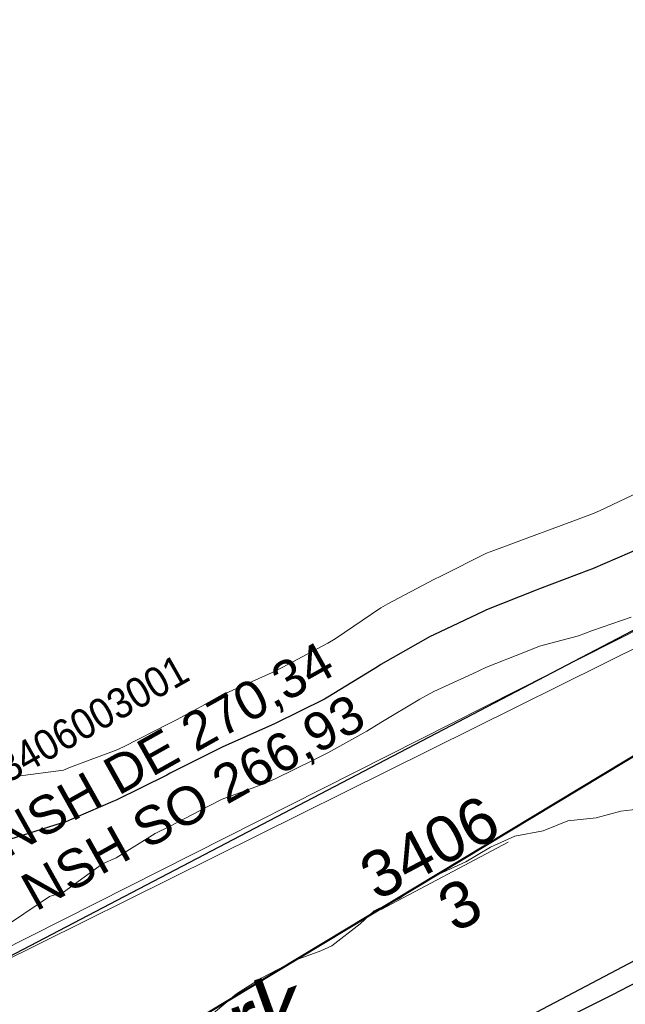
# Model space of a CAD drawing. Header units: millimetres. Extents: x 3402416 to 3403134, y 5267375 to 5268119.
# Tile 170 of 256: x 3402735 to 3402747, y 5267737 to 5267755. Entities that reach past the tile are written whole.
import ezdxf

# ---------------------------------------------------------------- set-up
doc = ezdxf.new("R2010")
doc.units = ezdxf.units.MM
doc.header["$MEASUREMENT"] = 0
for name, pattern in [('100.5', [5.5, 3.9, -1.6]), ('100.71', [0]), ('Zaun', [3, 1.5, 1.5])]:
    doc.linetypes.add(name, pattern=pattern)
for name, color, linetype, lineweight, true_color in [('ALKIS_Flurstuecksgrenze', 7, 'Continuous', 0, 0xffff80), ('ALKIS_Flurstuecksnummer', 7, 'Continuous', 0, 0xffff80), ('ALKIS_Wege_Fbr_Straßennamen', 7, 'Continuous', 0, 0xcccccc), ('BetaPlan_RW_KW_Schachtnummer', 7, 'Continuous', 0, 0x0072ff)]:
    doc.layers.add(name, color=color, linetype=linetype, lineweight=lineweight, true_color=true_color)
for name, color, linetype, lineweight in [('IVK_Fahrbahnrand', 7, 'Continuous', 0), ('IVK_Mauer', 7, 'Continuous', 0), ('IVK_NSH_Modell Umring Freiborderhoehung', 1, 'Continuous', 0), ('IVK_Rahmen Stempel', 7, 'Continuous', 0), ('IVK_RW Kanal', 90, 'Continuous', 0), ('IVK_RW Schachtanschrieb-Hoehen_NSH', 90, 'Continuous', 0), ('IVK_Zaun', 7, 'Continuous', 0), ('LGL_NSH_Haupthoehenlinie_2015', 7, 'Continuous', 0), ('LGL_NSH_Zwischenhoehenlinie_2015', 7, 'Continuous', 0)]:
    doc.layers.add(name, color=color, linetype=linetype, lineweight=lineweight)
doc.styles.add('Arial', font='arial.ttf')
doc.styles.add('Name-Bauwerken u. Einrichtungen-F10', font='arial.ttf')
doc.styles.get("Standard").update_dxf_attribs({"font": 'txt.shx'})
doc.styles.add('Style-@Arial Unicode MS', font='ARIALUNI.TTF')

msp = doc.modelspace()

# ---------------------------------------------------------------- linework, layer by layer
at = {"layer": 'ALKIS_Flurstuecksgrenze', "color": 7, "linetype": 'Continuous', "lineweight": 30, "flags": 128}
for points in [[(3402720.875, 5267773.114), (3402733.721, 5267736.959), (3402753.479, 5267747.284), (3402771.306, 5267759.64), (3402768.925, 5267761.701), (3402763.423, 5267766.673), (3402749.096, 5267779.328)], [(3402738.873000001, 5267733.358), (3402750.348000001, 5267710.968), (3402759.402, 5267717.111), (3402752.849, 5267728.566), (3402747.857, 5267738.09)]]:
    msp.add_lwpolyline(points, close=True, dxfattribs=at)
at = {"layer": 'IVK_Fahrbahnrand', "color": 7, "linetype": 'Continuous', "lineweight": 30}
msp.add_arc((3402679.740000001, 5267867.74), 146.84, 293.7351611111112, 301.4691416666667, dxfattribs=at)
at = {"layer": 'IVK_Mauer', "color": 7, "linetype": 'Continuous', "lineweight": 13}
for p, q in [((3402733.94, 5267737.27), (3402748.180000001, 5267744.46)), ((3402748.330000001, 5267744.2), (3402733.82, 5267737))]:
    msp.add_line(p, q, dxfattribs=at)
at = {"layer": 'IVK_NSH_Modell Umring Freiborderhoehung', "color": 6, "linetype": '100.5', "ltscale": 10, "true_color": 0xe202f2}
msp.add_open_spline([(3402973.402, 5267889.37, 266.63), (3402971.259000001, 5267898.655, 266.884), (3402973.221, 5267899.259, 266.92), (3402979.065, 5267899.964, 266.983), (3402987.632000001, 5267901.332, 266.645), (3402996.574, 5267901.247, 267.164), (3402999.854, 5267900.751, 267.116), (3403001.073, 5267899.555, 266.771), (3403007.491, 5267887.112, 261.1240000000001), (3403008.555000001, 5267857.094, 261.209), (3403007.359000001, 5267813.886, 261.074), (3403006.127, 5267770.161, 261.248), (3402999.63, 5267722.447, 261.063), (3402990.96, 5267699.646, 261.254), (3402984.157000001, 5267681.314, 261.31), (3402973.541000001, 5267656.946, 261.224), (3402953.577000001, 5267621.061, 261.098), (3402931.148000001, 5267593.163, 261.279), (3402926.345000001, 5267588.179, 261.563), (3402925.493, 5267583.399, 261.5110000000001), (3402911.549000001, 5267570.877, 261.576), (3402911.412, 5267570.875, 261.58), (3402911.339000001, 5267570.85, 262.251), (3402902.615000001, 5267562.888, 262.266), (3402892.302000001, 5267554.41, 262.276), (3402881.339000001, 5267546.676, 262.302), (3402874.151000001, 5267542.111, 262.268), (3402866.574, 5267537.704, 262.28), (3402866.402, 5267538.022, 262.27), (3402865.737000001, 5267539.264, 262.279), (3402868.892, 5267541.002, 262.274), (3402868.752, 5267541.251, 262.276), (3402868.744, 5267541.273, 262.225), (3402864.707, 5267548.554, 262.213), (3402862.826, 5267549.046, 262.204), (3402861.239000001, 5267548.161, 262.217), (3402861.219000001, 5267548.172, 262.174), (3402860.109000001, 5267550.144, 262.171), (3402860.127, 5267550.151, 262.401), (3402859.981000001, 5267550.413, 262.4), (3402859.545, 5267550.177, 262.402), (3402857.42, 5267547.064, 262.409), (3402861.361, 5267539.982, 262.423), (3402857.268000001, 5267537.712, 262.414), (3402857.595000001, 5267537.1, 262.401), (3402855.077000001, 5267535.648, 262.413), (3402855.391, 5267535.133, 262.415), (3402847.117000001, 5267530.472, 262.423), (3402844.698, 5267529.084, 262.42), (3402844.686000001, 5267529.154, 262.243), (3402841.189, 5267535.306, 262.197), (3402834.324, 5267531.517, 262.1960000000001), (3402825.188000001, 5267526.398, 262.199), (3402816.640000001, 5267521.633, 262.187), (3402807.825000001, 5267516.664, 262.189), (3402799.117000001, 5267511.766, 262.187), (3402790.161, 5267506.762, 262.187), (3402785.002, 5267503.849, 262.181), (3402780.631000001, 5267501.338, 262.252), (3402779.518000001, 5267503.255, 262.252), (3402779.51, 5267503.225, 261.302), (3402771.145, 5267498.561, 261.306), (3402762.032000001, 5267493.996, 261.293), (3402753.326, 5267489.085, 261.279), (3402744.624, 5267484.192, 261.304), (3402737.594000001, 5267477.268, 261.295), (3402739.756000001, 5267473.33, 261.2970000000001), (3402739.329, 5267473.086, 261.293), (3402740.745000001, 5267471.036, 261.302), (3402742.522, 5267468.178, 261.301), (3402737.854, 5267465.502, 261.276), (3402736.075000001, 5267464.499, 261.3090000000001), (3402734.307, 5267463.533, 261.292), (3402734.274000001, 5267463.516, 262.291), (3402732.350000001, 5267462.487, 262.274), (3402724.718, 5267458.614, 262.463), (3402722.217000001, 5267454.994, 262.478), (3402722.175, 5267455, 262.6070000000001), (3402720.67, 5267453.302, 262.568), (3402719.337, 5267455.763, 262.5710000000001), (3402719.314, 5267455.757, 262.497), (3402715.054, 5267453.445, 262.491), (3402712.311000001, 5267452.143, 258.2440000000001), (3402707.951, 5267450.18, 258.263), (3402703.588, 5267448.754, 258.252), (3402699.675, 5267457.066, 258.28), (3402695.118, 5267469.736, 258.679), (3402692.195, 5267479.923, 258.969), (3402702.031, 5267485.048, 259.195), (3402707.857, 5267488.496, 259.373), (3402715.117000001, 5267492.487, 259.098), (3402719.239000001, 5267494.954, 259.258), (3402721.036, 5267494.67, 259.279), (3402723.049000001, 5267491.187, 262.242), (3402725.561000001, 5267486.822, 262.264), (3402729.362000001, 5267488.733, 262.271), (3402737.009000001, 5267493.102, 262.276), (3402745.765000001, 5267498.005, 262.28), (3402754.496, 5267502.989, 262.292), (3402763.191000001, 5267507.689, 262.2730000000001), (3402771.922, 5267512.655, 262.276), (3402774.429, 5267514.204, 262.227), (3402783.438000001, 5267519.244, 262.226), (3402792.034, 5267524.084, 262.23), (3402800.847000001, 5267529.005, 262.2200000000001), (3402809.211000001, 5267533.706, 262.217), (3402818.25, 5267538.767, 262.216), (3402826.523000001, 5267543.492, 262.222), (3402838.805000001, 5267550.458, 262.215), (3402835.571, 5267556.173, 262.289), (3402836.864000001, 5267556.946, 262.342), (3402832.914, 5267564.026, 262.3330000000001), (3402828.391, 5267572.116, 262.301), (3402828.714000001, 5267572.295, 262.2970000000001), (3402828.751000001, 5267572.324, 262.218), (3402831.204, 5267573.654, 262.187), (3402830.856000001, 5267577.123, 262.171), (3402838.132000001, 5267575.061, 262.179), (3402857.727, 5267580.016, 262.296), (3402858.743, 5267586.148, 262.343), (3402856.571, 5267590.239, 262.325), (3402872.490000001, 5267592.439, 262.352), (3402877.389, 5267594.62, 262.202), (3402881.373000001, 5267600.75, 262.129), (3402885.875, 5267603.453, 262.135), (3402897.38, 5267602.371, 262.069), (3402906.697000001, 5267606.506, 262.0950000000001), (3402914.635, 5267612.832, 262.118), (3402919.801, 5267617.02, 262.213), (3402922.673, 5267622.771, 262.143), (3402927.52, 5267629.693, 262.2080000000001), (3402932.198, 5267635.327, 262.186), (3402941.376000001, 5267637.011, 262.09), (3402947.200000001, 5267645.566, 262.07), (3402949.802000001, 5267656.334, 262.328), (3402957.649000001, 5267672.321, 262.37), (3402963.36, 5267678.252, 262.337), (3402968.961000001, 5267685.849, 262.32), (3402968.435000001, 5267695.836, 262.336), (3402971.662, 5267699.315, 262.308), (3402983.328000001, 5267726.695, 262.51), (3402987.168000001, 5267750.814, 262.971), (3402988.274000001, 5267771.277, 263.412), (3402989.890000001, 5267792.909, 264.016), (3402990.532000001, 5267812.395, 264.397), (3402986.982, 5267832.181, 264.939), (3402981.541000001, 5267853.095, 265.631), (3402977.157000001, 5267872.138, 266.165), (3402973.402, 5267889.37, 266.63)], degree=1, dxfattribs=at)
at = {"layer": 'IVK_Rahmen Stempel', "color": 7, "linetype": 'Continuous', "lineweight": 30}
msp.add_3dface([(3402461.796628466, 5267374.849302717), (3403134.296628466, 5267374.849302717), (3403134.296628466, 5268117.349302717), (3402461.796628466, 5268117.349302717)], dxfattribs=at)
msp.add_3dface([(3402461.796628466, 5267374.849302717), (3403134.296628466, 5267374.849302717), (3403134.296628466, 5268117.349302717), (3402461.796628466, 5268117.349302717)], dxfattribs=at)
at = {"layer": 'IVK_RW Kanal', "linetype": 'Continuous', "lineweight": 40}
msp.add_line((3402754.884000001, 5267746.287), (3402736.654000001, 5267735.297), dxfattribs=at)
at = {"layer": 'IVK_Zaun', "color": 7, "linetype": 'Zaun', "lineweight": 13}
msp.add_line((3402748.330000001, 5267744.2), (3402733.82, 5267737), dxfattribs=at)
at = {"layer": 'LGL_NSH_Haupthoehenlinie_2015', "color": 220, "linetype": '100.71', "lineweight": 30, "ltscale": 10, "true_color": 0xf202aa, "elevation": 270, "flags": 128}
msp.add_lwpolyline([(3402580, 5267964.863), (3402580.349, 5267963.934), (3402580.620000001, 5267962.998), (3402580.639, 5267962.936), (3402580.878, 5267962), (3402580.897, 5267961.936), (3402581.215, 5267961), (3402581.232, 5267960.936), (3402581.541000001, 5267960), (3402581.563000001, 5267959.936), (3402581.868, 5267959), (3402581.894, 5267958.936), (3402582.292, 5267958), (3402582.318, 5267957.936), (3402582.681, 5267957), (3402582.708000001, 5267956.936), (3402583.037, 5267956), (3402583.059, 5267955.936), (3402583.396000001, 5267955), (3402583.416000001, 5267954.936), (3402583.692, 5267954), (3402583.71, 5267953.936), (3402583.948, 5267953), (3402583.964000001, 5267952.936), (3402584.251000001, 5267952), (3402584.267, 5267951.936), (3402584.523000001, 5267951), (3402584.540000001, 5267950.936), (3402584.773000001, 5267950), (3402584.792, 5267949.936), (3402585.053, 5267949), (3402585.072000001, 5267948.936), (3402585.375, 5267948), (3402585.397, 5267947.936), (3402585.693, 5267947), (3402585.718, 5267946.936), (3402586.037, 5267946), (3402586.059, 5267945.936), (3402586.411, 5267945), (3402586.433000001, 5267944.936), (3402586.736, 5267944), (3402586.758, 5267943.936), (3402587.081, 5267943), (3402587.103000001, 5267942.936), (3402587.466, 5267942), (3402587.490000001, 5267941.936), (3402587.846, 5267941), (3402587.871, 5267940.936), (3402588.279000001, 5267940), (3402588.304, 5267939.936), (3402588.672, 5267939), (3402588.698, 5267938.936), (3402589.084, 5267938), (3402589.109000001, 5267937.936), (3402589.523000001, 5267937), (3402589.549000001, 5267936.936), (3402589.932, 5267936), (3402589.96, 5267935.936), (3402590.431, 5267935), (3402590.459, 5267934.936), (3402590.856000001, 5267934), (3402590.882000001, 5267933.936), (3402591.284, 5267933), (3402591.306, 5267932.936), (3402591.629000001, 5267932), (3402591.648000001, 5267931.936), (3402591.902, 5267931), (3402591.916000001, 5267930.936), (3402592.144, 5267930), (3402592.156, 5267929.936), (3402592.345000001, 5267929), (3402592.358, 5267928.936), (3402592.561000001, 5267928), (3402592.580000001, 5267927.936), (3402592.814, 5267927), (3402592.836000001, 5267926.936), (3402593.183000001, 5267926), (3402593.208000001, 5267925.936), (3402593.596, 5267925), (3402593.624, 5267924.936), (3402594.043000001, 5267924), (3402594.07, 5267923.936), (3402594.534, 5267923), (3402594.560000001, 5267922.938), (3402594.936000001, 5267922.057), (3402594.96, 5267921.99), (3402595.353000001, 5267921), (3402595.373000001, 5267920.936), (3402595.625, 5267920), (3402595.642, 5267919.936), (3402595.867000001, 5267919), (3402595.885, 5267918.936), (3402596.138, 5267918), (3402596.156, 5267917.936), (3402596.419000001, 5267917), (3402596.44, 5267916.936), (3402596.747, 5267916), (3402596.772, 5267915.936), (3402597.162, 5267915), (3402597.189, 5267914.936), (3402597.619, 5267914), (3402597.649000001, 5267913.936), (3402598.107, 5267913), (3402598.135, 5267912.936), (3402598.583000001, 5267912), (3402598.609000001, 5267911.941), (3402599.006000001, 5267911.005), (3402599.032000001, 5267910.936), (3402599.378, 5267910), (3402599.401000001, 5267909.936), (3402599.678, 5267909), (3402599.700000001, 5267908.936), (3402599.966, 5267908), (3402599.983, 5267907.936), (3402600.279000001, 5267907), (3402600.297, 5267906.936), (3402600.585, 5267906), (3402600.604, 5267905.936), (3402600.911, 5267905), (3402600.932, 5267904.936), (3402601.370000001, 5267904), (3402601.397, 5267903.936), (3402601.799000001, 5267903), (3402601.830000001, 5267902.936), (3402602.178, 5267902), (3402602.204, 5267901.936), (3402602.51, 5267901), (3402602.53, 5267900.936), (3402602.772, 5267900), (3402602.790000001, 5267899.936), (3402603.078000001, 5267899), (3402603.097000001, 5267898.936), (3402603.433000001, 5267898), (3402603.453000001, 5267897.936), (3402603.798, 5267897), (3402603.819000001, 5267896.936), (3402604.175, 5267896), (3402604.191000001, 5267895.936), (3402604.438000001, 5267895), (3402604.454, 5267894.936), (3402604.686000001, 5267894), (3402604.707, 5267893.936), (3402605.059, 5267893), (3402605.084, 5267892.936), (3402605.579, 5267892), (3402605.598000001, 5267891.936), (3402606.069000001, 5267891), (3402606.083000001, 5267890.936), (3402606.478000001, 5267890), (3402606.499, 5267889.936), (3402606.875, 5267889), (3402606.893000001, 5267888.966), (3402606.917, 5267888.936), (3402607.382000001, 5267888), (3402607.426, 5267887.936), (3402607.823, 5267887), (3402607.84, 5267886.969), (3402607.850000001, 5267886.936), (3402608.166000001, 5267886), (3402608.172, 5267885.936), (3402608.293000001, 5267885), (3402608.341, 5267884.064), (3402608.337, 5267884), (3402608.338, 5267883.936), (3402608.5, 5267883), (3402608.517, 5267882.936), (3402608.881000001, 5267882), (3402608.915000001, 5267881.936), (3402609.467000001, 5267881), (3402609.501000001, 5267880.936), (3402609.884000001, 5267880), (3402609.913000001, 5267879.936), (3402610.338, 5267879), (3402610.366, 5267878.936), (3402610.716, 5267878), (3402610.735, 5267877.936), (3402611.067, 5267877), (3402611.086000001, 5267876.936), (3402611.447000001, 5267876), (3402611.470000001, 5267875.936), (3402611.798, 5267875), (3402611.822000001, 5267874.936), (3402612.251000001, 5267874), (3402612.279000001, 5267873.936), (3402612.620000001, 5267873), (3402612.641, 5267872.936), (3402612.956, 5267872), (3402612.974, 5267871.936), (3402613.345000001, 5267871), (3402613.367000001, 5267870.936), (3402613.682, 5267870), (3402613.705000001, 5267869.936), (3402614.026000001, 5267869), (3402614.05, 5267868.936), (3402614.450000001, 5267868), (3402614.477, 5267867.936), (3402614.952000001, 5267867), (3402614.978000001, 5267866.936), (3402615.563000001, 5267866), (3402615.587, 5267865.936), (3402616.042, 5267865), (3402616.059, 5267864.936), (3402616.42, 5267864), (3402616.436000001, 5267863.936), (3402616.819000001, 5267863), (3402616.844000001, 5267862.936), (3402617.139, 5267862.464), (3402617.168000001, 5267862.4), (3402617.486, 5267861.936), (3402617.808000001, 5267861), (3402617.833000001, 5267860.936), (3402617.959, 5267860), (3402617.974, 5267859.936), (3402617.993, 5267859), (3402618.005, 5267858.936), (3402618.302000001, 5267858), (3402618.318, 5267857.936), (3402618.805000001, 5267857), (3402618.830000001, 5267856.936), (3402618.864000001, 5267856.872), (3402619.298, 5267856.424), (3402619.333000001, 5267856.36), (3402619.855, 5267855.977), (3402620.569000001, 5267854.936), (3402620.604, 5267854.872), (3402620.983, 5267853.936), (3402621.014, 5267853.872), (3402621.371, 5267852.936), (3402621.396000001, 5267852.872), (3402621.726, 5267851.936), (3402622.082, 5267851), (3402622.100000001, 5267850.936), (3402622.372, 5267850), (3402622.382000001, 5267849.936), (3402622.521000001, 5267849), (3402622.533, 5267848.936), (3402622.662, 5267848), (3402622.680000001, 5267847.936), (3402622.889, 5267847), (3402622.913000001, 5267846.936), (3402622.941000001, 5267846.872), (3402623.586000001, 5267845.936), (3402623.620000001, 5267845.872), (3402624.604, 5267844.936), (3402625.147, 5267844.482), (3402625.663000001, 5267844), (3402626.310000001, 5267843.064), (3402626.589000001, 5267842.128), (3402626.719000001, 5267841.849), (3402627.099, 5267840.881), (3402627.13, 5267840.84), (3402627.434, 5267840.414), (3402628.501000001, 5267837.936), (3402628.501000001, 5267836.968), (3402628.507000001, 5267836.952), (3402628.553, 5267836.457), (3402628.557, 5267836.44), (3402628.580000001, 5267836.383), (3402628.748000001, 5267835.911), (3402628.772, 5267835.68), (3402629.473000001, 5267834.744), (3402630.216, 5267833.808), (3402630.647, 5267832.872), (3402630.972000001, 5267831.936), (3402630.988, 5267831.872), (3402631.022, 5267831.808), (3402631.078000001, 5267831.744), (3402631.669000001, 5267830.808), (3402631.712, 5267830.744), (3402632.162, 5267830.358), (3402633.254000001, 5267827.463), (3402633.275, 5267827.399), (3402633.267, 5267826.936), (3402633.278, 5267826.872), (3402633.449, 5267826.584), (3402633.466, 5267826.52), (3402633.678, 5267826.246), (3402633.712, 5267826.182), (3402634.609000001, 5267824.872), (3402634.641, 5267824.809), (3402635.148000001, 5267823.873), (3402635.241, 5267823.406), (3402635.233, 5267822.937), (3402635.082, 5267822.001), (3402635.103000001, 5267821.936), (3402635.098000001, 5267821.467), (3402635.113, 5267821.403), (3402635.145, 5267821.339), (3402635.283, 5267820.872), (3402635.304, 5267820.841), (3402635.318, 5267820.808), (3402635.764, 5267820.288), (3402636.273000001, 5267819.872), (3402636.28, 5267819.808), (3402636.694000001, 5267819.482), (3402636.698, 5267819.418), (3402636.712, 5267819.354), (3402636.743, 5267819.29), (3402637.219000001, 5267819.068), (3402637.25, 5267819.005), (3402637.292, 5267818.94), (3402637.722000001, 5267819.02), (3402637.744, 5267818.959), (3402637.777, 5267818.892), (3402637.865000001, 5267818.764), (3402638.718, 5267819.34), (3402638.686000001, 5267819.404), (3402639.167, 5267820.045), (3402639.154000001, 5267820.109), (3402639.147, 5267820.173), (3402639.128, 5267820.237), (3402639.095000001, 5267820.301), (3402639.238, 5267821.064), (3402639.206, 5267821.128), (3402639.176, 5267821.192), (3402639.145, 5267821.256), (3402638.855, 5267822.192), (3402638.819000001, 5267822.256), (3402638.53, 5267826), (3402639.002, 5267826.936), (3402638.971, 5267827), (3402638.950000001, 5267827.064), (3402639.033, 5267828), (3402639.015000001, 5267828.064), (3402638.994, 5267828.128), (3402638.965, 5267828.192), (3402638.588, 5267829.128), (3402638.562, 5267829.192), (3402637.965, 5267830.128), (3402637.785000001, 5267831.545), (3402637.767, 5267831.609), (3402637.719000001, 5267832.064), (3402637.698, 5267832.128), (3402637.673, 5267832.192), (3402636.965, 5267833.128), (3402636.937, 5267833.192), (3402636.911, 5267833.256), (3402636.037, 5267837), (3402636.279000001, 5267837.471), (3402636.243, 5267837.599), (3402636.178, 5267838.064), (3402636.160000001, 5267838.128), (3402636.138, 5267838.192), (3402636.108, 5267838.256), (3402634.82, 5267842), (3402635.007000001, 5267842.472), (3402634.978000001, 5267842.536), (3402634.951, 5267842.6), (3402634.914, 5267843.064), (3402634.885, 5267843.128), (3402634.341, 5267844.064), (3402634.32, 5267844.128), (3402633.863, 5267845.064), (3402633.836000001, 5267845.128), (3402634.132000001, 5267847), (3402634.392, 5267847.456), (3402634.366, 5267847.52), (3402634.548, 5267848), (3402634.522, 5267848.064), (3402634.52, 5267848.53), (3402634.419000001, 5267849), (3402634.394, 5267849.064), (3402634.025, 5267850), (3402634.002, 5267850.064), (3402633.98, 5267850.128), (3402633.611, 5267850.574), (3402633.402, 5267851.064), (3402633.563000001, 5267852), (3402633.542, 5267852.064), (3402633.673, 5267853), (3402633.654000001, 5267853.064), (3402633.602, 5267854), (3402633.580000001, 5267854.064), (3402633.381000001, 5267855), (3402633.363, 5267855.064), (3402633.133, 5267856), (3402633.117000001, 5267856.064), (3402632.712, 5267857), (3402632.696, 5267857.064), (3402632.342000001, 5267858), (3402632.319000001, 5267858.064), (3402632.204, 5267858.538), (3402632.061000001, 5267859), (3402632.038000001, 5267859.064), (3402631.619, 5267860), (3402631.604, 5267860.064), (3402631.478000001, 5267861), (3402631.463, 5267861.064), (3402631.27, 5267862), (3402631.252, 5267862.064), (3402630.819000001, 5267863), (3402630.799000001, 5267863.064), (3402630.379000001, 5267864), (3402630.358, 5267864.064), (3402630.208000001, 5267865), (3402630.185000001, 5267865.064), (3402630.073, 5267866), (3402630.055000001, 5267866.064), (3402629.830000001, 5267867), (3402629.813000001, 5267867.064), (3402629.551, 5267868), (3402629.533, 5267868.064), (3402629.281, 5267869), (3402629.257000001, 5267869.064), (3402628.878, 5267870), (3402628.847000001, 5267870.064), (3402628.429, 5267871), (3402628.399000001, 5267871.064), (3402628.092000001, 5267871.956), (3402628.071, 5267872.02), (3402627.647, 5267873), (3402627.631000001, 5267873.064), (3402627.398000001, 5267874), (3402627.388, 5267874.064), (3402627.195, 5267875), (3402627.184, 5267875.064), (3402626.896000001, 5267876), (3402626.885, 5267876.064), (3402626.634000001, 5267877), (3402626.625, 5267877.064), (3402626.478000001, 5267878), (3402626.471, 5267878.064), (3402626.324, 5267879), (3402626.315, 5267879.064), (3402626.051, 5267880), (3402626.037, 5267880.064), (3402625.737000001, 5267880.529), (3402625.452000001, 5267881), (3402625.452000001, 5267881.064), (3402625.15, 5267882), (3402625.154000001, 5267882.019), (3402625.004000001, 5267882.955), (3402625.016, 5267882.972), (3402624.917, 5267883.908), (3402624.809, 5267884.844), (3402624.841, 5267884.858), (3402630.492000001, 5267886.73), (3402630.734000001, 5267886.172), (3402630.766, 5267886.169), (3402631.246, 5267885.791), (3402631.310000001, 5267885.767), (3402632.051, 5267885.581), (3402632.115000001, 5267885.545), (3402632.872, 5267885.507), (3402632.936000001, 5267885.46), (3402633.872, 5267885.505), (3402633.936000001, 5267885.469), (3402634, 5267885.45), (3402634.936000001, 5267885.414), (3402636.379000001, 5267884.441), (3402636.778, 5267883.758), (3402636.842000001, 5267883.751), (3402637.545, 5267882.815), (3402637.609000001, 5267882.788), (3402638.158, 5267882.466), (3402638.222000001, 5267882.399), (3402638.872, 5267882.224), (3402639.334, 5267882.049), (3402639.389, 5267882.008), (3402639.425, 5267881.997), (3402639.462, 5267881.992), (3402639.936000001, 5267881.897), (3402640, 5267881.888), (3402640.936000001, 5267881.92), (3402641, 5267881.896), (3402641.936000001, 5267881.936), (3402642.872, 5267881.852), (3402643.808000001, 5267881.433), (3402643.872, 5267881.409), (3402643.936000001, 5267881.391), (3402644.872, 5267880.943), (3402644.904000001, 5267880.94), (3402645.38, 5267880.585), (3402645.411, 5267880.579), (3402645.872, 5267880.193), (3402646.741, 5267879.774), (3402646.805000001, 5267879.739), (3402647.302000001, 5267879.709), (3402647.808000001, 5267879.829), (3402651.552000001, 5267879.352), (3402652.02, 5267879.228), (3402652.356000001, 5267879.063), (3402652.772, 5267878.754), (3402653.240000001, 5267878.768), (3402658.579, 5267875.521), (3402658.996, 5267874.974), (3402659.604, 5267874.585), (3402659.621, 5267874.577), (3402659.685000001, 5267874.557), (3402660.808000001, 5267874.056), (3402660.872, 5267874.036), (3402661.808000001, 5267873.434), (3402662.744, 5267872.732), (3402662.777, 5267872.712), (3402663.713, 5267871.885), (3402664.115000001, 5267871.354), (3402664.453000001, 5267870.773), (3402664.479, 5267870.744), (3402665.102, 5267869.808), (3402665.144, 5267869.744), (3402665.186000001, 5267869.708), (3402665.236, 5267869.681), (3402666.124, 5267868.745), (3402666.188000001, 5267868.7), (3402667.056, 5267867.764), (3402667.546000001, 5267866.828), (3402667.936000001, 5267865.892), (3402667.991, 5267865.808), (3402668.282000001, 5267865.354), (3402668.307, 5267865.29), (3402668.355, 5267865.233), (3402668.744, 5267864.856), (3402668.808000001, 5267864.815), (3402668.872, 5267864.79), (3402669.330000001, 5267864.628), (3402669.394, 5267864.588), (3402669.872, 5267864.5), (3402670.808000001, 5267864.138), (3402671.744, 5267863.576), (3402671.808000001, 5267863.509), (3402672.744, 5267862.863), (3402672.808000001, 5267862.805), (3402673.744, 5267862.141), (3402674.680000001, 5267861.526), (3402674.744, 5267861.443), (3402675.680000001, 5267860.919), (3402676.142, 5267860.742), (3402676.162, 5267860.664), (3402676.635, 5267860.589), (3402676.744, 5267860.409), (3402676.808000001, 5267860.369), (3402677.744, 5267860.45), (3402682.385, 5267857.588), (3402682.42, 5267857.549), (3402682.63, 5267857.305), (3402682.787, 5267857.167), (3402682.851, 5267857.138), (3402682.887000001, 5267857.112), (3402683.268000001, 5267857.019), (3402683.296000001, 5267856.983), (3402683.680000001, 5267856.985), (3402689.201, 5267854.511), (3402689.367000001, 5267854.307), (3402689.495000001, 5267854.115), (3402689.559, 5267854.061), (3402690.053, 5267853.983), (3402690.071, 5267853.989), (3402690.502, 5267853.96), (3402695.704, 5267846.706), (3402695.722000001, 5267846.694), (3402695.941000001, 5267845.758), (3402695.96, 5267845.744), (3402695.989000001, 5267845.715), (3402696.232, 5267845.207), (3402696.259000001, 5267845.173), (3402696.314, 5267845.109), (3402696.700000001, 5267844.8), (3402696.744, 5267844.738), (3402697.680000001, 5267844.601), (3402701.043000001, 5267841.322), (3402701.046000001, 5267841.289), (3402701.333000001, 5267840.842), (3402701.291000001, 5267840.552), (3402701.309, 5267840.488), (3402701.457, 5267840.299), (3402704.724, 5267836.083), (3402704.753, 5267836.052), (3402704.991, 5267835.588), (3402705.638, 5267831.844), (3402705.563000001, 5267831.378), (3402705.584, 5267831.342), (3402705.607, 5267831.278), (3402705.744, 5267830.808), (3402705.767, 5267830.744), (3402705.806, 5267830.68), (3402705.834, 5267830.616), (3402705.873000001, 5267830.552), (3402705.910000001, 5267830.488), (3402706.568, 5267829.993), (3402708.681, 5267825.808), (3402708.761, 5267825.698), (3402708.825000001, 5267825.634), (3402709.385, 5267824.698), (3402709.402, 5267824.66), (3402709.577000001, 5267824.429), (3402710.552000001, 5267823.873), (3402710.586000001, 5267823.842), (3402710.616, 5267823.806), (3402714.152, 5267820.163), (3402714.305000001, 5267819.682), (3402714.322000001, 5267819.651), (3402716.308000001, 5267815.907), (3402716.312, 5267815.872), (3402716.456, 5267815.344), (3402716.588, 5267815.024), (3402716.604, 5267814.995), (3402716.954, 5267814.586), (3402718.013, 5267808.97), (3402718.017, 5267808.936), (3402718.193, 5267808.639), (3402718.275, 5267808.425), (3402718.298, 5267808.402), (3402718.095000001, 5267803.668), (3402717.92, 5267803), (3402717.948, 5267802.936), (3402717.959, 5267802.872), (3402718.060000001, 5267802.746), (3402718.152, 5267802.272), (3402718.216, 5267802.242), (3402718.512000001, 5267801.78), (3402718.576, 5267801.718), (3402719.102, 5267801.438), (3402720.859000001, 5267798.91), (3402720.756000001, 5267797.974), (3402720.78, 5267797.925), (3402720.788000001, 5267796.989), (3402720.801, 5267796.936), (3402720.811000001, 5267796.872), (3402721.02, 5267795.936), (3402721.043000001, 5267795.872), (3402721.09, 5267795.808), (3402721.151000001, 5267795.744), (3402721.73, 5267794.984), (3402721.799000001, 5267794.92), (3402722.735, 5267794.236), (3402723.282000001, 5267793.67), (3402723.671000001, 5267792.977), (3402723.708000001, 5267792.913), (3402723.991, 5267791.872), (3402724.147, 5267790.936), (3402724.177000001, 5267790.872), (3402724.430000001, 5267789.936), (3402724.449, 5267789.872), (3402724.475000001, 5267789.808), (3402725.099, 5267788.872), (3402725.149000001, 5267788.808), (3402725.213, 5267788.744), (3402725.985, 5267787.808), (3402726.014, 5267787.778), (3402726.640000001, 5267786.842), (3402726.662, 5267786.808), (3402727.13, 5267785.872), (3402727.159, 5267785.808), (3402727.698, 5267784.872), (3402727.727, 5267784.808), (3402728.334, 5267783.872), (3402728.367000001, 5267783.808), (3402729.098000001, 5267782.872), (3402729.142, 5267782.808), (3402729.188000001, 5267782.758), (3402730.044000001, 5267781.822), (3402730.094000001, 5267781.744), (3402731.328000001, 5267780.808), (3402732.338, 5267779.872), (3402732.349, 5267779.808), (3402733.047, 5267778.872), (3402733.307, 5267778.62), (3402734.091, 5267777.684), (3402734.155, 5267777.681), (3402734.187, 5267777.678), (3402735.361, 5267776.742), (3402735.392, 5267776.733), (3402735.456, 5267776.689), (3402736.808000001, 5267776.028), (3402736.842000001, 5267775.996), (3402737.778, 5267775.706), (3402737.8, 5267775.665), (3402738.736, 5267775.383), (3402741.807, 5267772.872), (3402741.972000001, 5267771.936), (3402741.990000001, 5267771.872), (3402742.172, 5267771.69), (3402742.236, 5267771.671), (3402742.61, 5267770.735), (3402742.674000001, 5267770.7), (3402743.149000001, 5267770.237), (3402743.744, 5267769.921), (3402743.808000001, 5267769.857), (3402744.744, 5267769.521), (3402744.808000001, 5267769.457), (3402745.744, 5267769.412), (3402745.808000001, 5267769.33), (3402746.744, 5267769.191), (3402749.450000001, 5267766.746), (3402749.817, 5267765.81), (3402749.847000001, 5267765.744), (3402750.193, 5267764.808), (3402750.222000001, 5267764.744), (3402750.267, 5267764.68), (3402750.607, 5267764.173), (3402750.682, 5267764.109), (3402750.758, 5267764.059), (3402751.212, 5267763.63), (3402751.276000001, 5267763.59), (3402751.34, 5267763.555), (3402752.744, 5267762.668), (3402752.808000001, 5267762.624), (3402753.744, 5267762.152), (3402754.680000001, 5267761.519), (3402755.372, 5267760.703), (3402755.405, 5267760.67), (3402756.21, 5267758.327), (3402756.235, 5267757.862), (3402756.265000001, 5267757.826), (3402756.329, 5267757.777), (3402756.386, 5267757.744), (3402756.805000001, 5267756.808), (3402756.875, 5267756.775), (3402756.904000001, 5267756.75), (3402757.317, 5267756.382), (3402757.936000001, 5267753.006), (3402757.954, 5267752.971), (3402757.120000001, 5267752.035), (3402756.153, 5267751.099), (3402756.151000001, 5267751.064), (3402756.107, 5267751), (3402754.953000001, 5267750.064), (3402754.001000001, 5267749.428), (3402753.936000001, 5267749.375), (3402753, 5267748.791), (3402752.936000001, 5267748.751), (3402752, 5267748.209), (3402751.936000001, 5267748.168), (3402751, 5267747.604), (3402750.936000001, 5267747.57), (3402750.11, 5267747.087), (3402750.046000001, 5267747.048), (3402749, 5267746.425), (3402748.936000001, 5267746.388), (3402748, 5267745.863), (3402747.936000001, 5267745.829), (3402747, 5267745.377), (3402746.936000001, 5267745.347), (3402746, 5267744.942), (3402745.936000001, 5267744.918), (3402745, 5267744.563), (3402744.936000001, 5267744.54), (3402744, 5267744.166), (3402743.936000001, 5267744.134), (3402743, 5267743.696), (3402742.936000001, 5267743.661), (3402742, 5267743.131), (3402741.936000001, 5267743.087), (3402741, 5267742.513), (3402740.936000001, 5267742.479), (3402740, 5267742.017), (3402739.936000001, 5267741.988), (3402739, 5267741.57), (3402738.936000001, 5267741.535), (3402738.017, 5267741.075), (3402737.953000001, 5267741.043), (3402737, 5267740.566), (3402736.936000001, 5267740.543), (3402736, 5267740.138), (3402735.936000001, 5267740.129), (3402735, 5267739.829), (3402734.523000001, 5267739.765), (3402734.064, 5267739.877), (3402734, 5267739.896), (3402733.064, 5267740.415), (3402732.725000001, 5267740.703), (3402732.661, 5267740.75), (3402732.350000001, 5267741.077), (3402731.775, 5267741.559), (3402731.713, 5267741.61), (3402731.066000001, 5267741.983), (3402731, 5267742.02), (3402730.064, 5267742.279), (3402730, 5267742.289), (3402729.936000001, 5267742.286), (3402729, 5267742.247), (3402728.936000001, 5267742.238), (3402728, 5267742.046), (3402727.936000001, 5267742.038), (3402727, 5267741.794), (3402726.936000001, 5267741.794), (3402726, 5267741.609), (3402725.064, 5267741.527), (3402725, 5267741.537), (3402724.064, 5267741.536), (3402724, 5267741.555), (3402723.064, 5267741.558), (3402723, 5267741.575), (3402722.064, 5267741.573), (3402722, 5267741.594), (3402721.064, 5267741.502), (3402721, 5267741.509), (3402720.064, 5267741.39), (3402720, 5267741.404), (3402719.064, 5267741.298), (3402718.128, 5267741.256), (3402718.09, 5267741.286), (3402717.154000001, 5267741.249), (3402716.218, 5267741.194), (3402716.199, 5267741.24), (3402715.263, 5267741.193), (3402714.327000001, 5267741.172), (3402714.322000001, 5267741.204), (3402714.318, 5267741.236), (3402713.382000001, 5267741.275), (3402712.446, 5267741.414), (3402711.51, 5267741.786), (3402709.638, 5267743.181), (3402709.63, 5267743.245), (3402709.612000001, 5267743.309), (3402708.721, 5267744.32), (3402708.708000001, 5267744.384), (3402707.772, 5267745.32), (3402705.48, 5267750.936), (3402705.202000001, 5267751.344), (3402705.169000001, 5267751.359), (3402705.094000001, 5267751.835), (3402705.069000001, 5267751.859), (3402705.052000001, 5267751.891), (3402704.699, 5267752.352), (3402704.565, 5267757.707), (3402704.88, 5267758.284), (3402704.872, 5267758.316), (3402705.11, 5267758.936), (3402705.445, 5267759.872), (3402705.335, 5267760.161), (3402705.312, 5267760.174), (3402705.357, 5267760.642), (3402705.337, 5267760.66), (3402705.147, 5267761.128), (3402705.135, 5267761.157), (3402705.126000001, 5267761.188), (3402704.789, 5267761.499), (3402704.565, 5267761.74), (3402704.160000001, 5267761.897), (3402704.128, 5267761.907), (3402703.936000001, 5267761.938), (3402703.872, 5267761.904), (3402702.936000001, 5267761.987), (3402702.872, 5267761.961), (3402701.936000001, 5267761.822), (3402701.872, 5267761.808), (3402700.936000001, 5267761.594), (3402700.872, 5267761.587), (3402699.936000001, 5267761.28), (3402699.872, 5267761.271), (3402698.936000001, 5267761.055), (3402698, 5267761.102), (3402696.128, 5267762.074), (3402695.705000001, 5267762.643), (3402695.641, 5267762.633), (3402695.262000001, 5267763.241), (3402695.198, 5267763.234), (3402694.717000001, 5267763.527), (3402694.653, 5267763.52), (3402694.589000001, 5267763.507), (3402694, 5267763.513), (3402693.936000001, 5267763.487), (3402693, 5267763.201), (3402692.936000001, 5267763.168), (3402692.872, 5267763.131), (3402691.936000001, 5267762.738), (3402691, 5267762.422), (3402690.936000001, 5267762.4), (3402690, 5267762.169), (3402689.936000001, 5267762.154), (3402689, 5267761.941), (3402688.936000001, 5267761.93), (3402688, 5267761.724), (3402687.936000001, 5267761.713), (3402687, 5267761.516), (3402686.936000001, 5267761.5), (3402686, 5267761.331), (3402685.936000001, 5267761.314), (3402685, 5267761.163), (3402684.936000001, 5267761.142), (3402684, 5267760.949), (3402683.936000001, 5267760.933), (3402683, 5267760.644), (3402682.936000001, 5267760.624), (3402682, 5267760.284), (3402681.936000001, 5267760.26), (3402681.872, 5267760.229), (3402680.936000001, 5267759.728), (3402680.872, 5267759.699), (3402679.936000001, 5267759.2), (3402679, 5267758.839), (3402678.936000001, 5267758.822), (3402678, 5267758.586), (3402677.936000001, 5267758.585), (3402677, 5267758.389), (3402676.936000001, 5267758.395), (3402676, 5267757.97), (3402675.936000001, 5267757.972), (3402675.872, 5267757.965), (3402674.936000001, 5267757.342), (3402674, 5267756.949), (3402673.064, 5267757.086), (3402672.128, 5267757.747), (3402672.094000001, 5267757.753), (3402671.572000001, 5267758.399), (3402671.168000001, 5267759.133), (3402671.138, 5267759.154), (3402670.827000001, 5267760.09), (3402670.792, 5267760.131), (3402670.509000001, 5267761.067), (3402670.479, 5267761.11), (3402670.193, 5267761.6), (3402670.166000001, 5267761.64), (3402669.804, 5267762.086), (3402669.165000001, 5267762.881), (3402669.151000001, 5267762.923), (3402668.754000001, 5267763.434), (3402668.451, 5267764), (3402668.149000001, 5267764.936), (3402668.163000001, 5267764.961), (3402667.923, 5267765.897), (3402667.839000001, 5267766.192), (3402667.818, 5267766.196), (3402667.479, 5267767.132), (3402666.985, 5267768.068), (3402666.967000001, 5267768.097), (3402666.953000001, 5267768.128), (3402666.461000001, 5267769.064), (3402666.443, 5267769.095), (3402666.113, 5267770.031), (3402666.103000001, 5267770.064), (3402665.830000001, 5267771), (3402665.829, 5267771.064), (3402665.584, 5267772), (3402665.583000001, 5267772.064), (3402665.522, 5267772.166), (3402665.243, 5267773.102), (3402664.746, 5267774.038), (3402664.73, 5267774.128), (3402664.240000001, 5267775.01), (3402664.240000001, 5267778.307), (3402664.258, 5267778.344), (3402665.194000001, 5267779.38), (3402665.332, 5267779.581), (3402665.369, 5267779.608), (3402665.442, 5267779.808), (3402665.55, 5267779.872), (3402665.404000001, 5267780.237), (3402665.34, 5267780.221), (3402665.185000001, 5267780.574), (3402665.153, 5267780.574), (3402664.798, 5267780.886), (3402664.765000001, 5267780.893), (3402664.733, 5267780.902), (3402664.330000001, 5267781.172), (3402663.763, 5267781.376), (3402663.739000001, 5267781.396), (3402663.136, 5267781.443), (3402663.13, 5267781.467), (3402662.194000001, 5267781.324), (3402662.192, 5267781.348), (3402662.064, 5267781.566), (3402662.041000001, 5267781.591), (3402661.519, 5267781.148), (3402661.501000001, 5267781.178), (3402661.471, 5267781.242), (3402661.057, 5267780.679), (3402659.949, 5267780.295), (3402659.606000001, 5267779.825), (3402659.616, 5267779.761), (3402659.696, 5267779.506), (3402659.743, 5267779.441), (3402659.618, 5267778.936), (3402659.640000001, 5267778.872), (3402659.640000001, 5267778.808), (3402659.804, 5267778.495), (3402659.888, 5267778.175), (3402660.237000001, 5267772.872), (3402660.047, 5267771.936), (3402660.057, 5267771.905), (3402660.024000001, 5267771.435), (3402660.026000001, 5267771.402), (3402660.181, 5267771.107), (3402660.305000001, 5267770.641), (3402660.341, 5267770.602), (3402660.931, 5267769.666), (3402660.958000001, 5267769.619), (3402661.560000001, 5267768.683), (3402661.970000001, 5267767.747), (3402662.140000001, 5267766.811), (3402662.276000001, 5267765.875), (3402662.284, 5267765.842), (3402662.423, 5267764.906), (3402662.422, 5267764.872), (3402662.73, 5267763.936), (3402662.73, 5267763.808), (3402662.740000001, 5267763.744), (3402662.76, 5267763.68), (3402662.781, 5267763.616), (3402662.816000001, 5267763.552), (3402663.525, 5267762.616), (3402663.560000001, 5267762.558), (3402664.408, 5267758.814), (3402664.272, 5267757.878), (3402664.266, 5267756.942), (3402664.268000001, 5267756.908), (3402664.491, 5267755.972), (3402664.476, 5267755.936), (3402665.194000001, 5267751.256), (3402664.984000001, 5267750.32), (3402664.938000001, 5267749.846), (3402664.915000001, 5267749.824), (3402664.824, 5267749.737), (3402663.664, 5267744.195), (3402663.307, 5267743.658), (3402663.243, 5267743.584), (3402663.102, 5267743.256), (3402662.933000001, 5267742.799), (3402662.945, 5267742.483), (3402662.974, 5267742.415), (3402662.888, 5267741.936), (3402662.824, 5267741), (3402662.816000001, 5267740.936), (3402659.968, 5267733.402), (3402660.075000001, 5267732.863), (3402659.894, 5267732.43), (3402659.798, 5267731.973), (3402659.819000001, 5267731.924), (3402659.912, 5267730.988), (3402659.912, 5267730.936), (3402660.336000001, 5267730), (3402660.329, 5267729.98), (3402660.315, 5267729.963), (3402655.21, 5267717.66), (3402654.744, 5267717.527), (3402654.712, 5267717.515), (3402652.84, 5267716.713), (3402652.808000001, 5267716.716), (3402651.872, 5267716.048), (3402651.808000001, 5267716.061), (3402651.744, 5267716.069), (3402651.712, 5267716.075), (3402651.680000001, 5267716.084), (3402646.064, 5267712.879), (3402641.384000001, 5267712.886), (3402637.863, 5267715.014), (3402636.704, 5267715.774), (3402636.67, 5267715.804), (3402636.192, 5267715.986), (3402636.128, 5267715.98), (3402635.192, 5267716.324), (3402635.128, 5267716.336), (3402634.651000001, 5267716.368), (3402634.587, 5267716.383), (3402634.523000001, 5267716.403), (3402634.064, 5267716.238), (3402634, 5267716.266), (3402628.890000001, 5267715.511), (3402628.859000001, 5267715.532), (3402628.353000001, 5267715.451), (3402627.488, 5267715.62), (3402623.744, 5267713.997), (3402623.680000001, 5267713.994), (3402622.744, 5267713.656), (3402619.939, 5267712.792), (3402619.269, 5267712.675), (3402619.205000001, 5267712.692), (3402604.831, 5267715.817), (3402604.767, 5267715.837), (3402604.339000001, 5267716.053), (3402604.3, 5267716.08), (3402602.809, 5267715.651), (3402602.367000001, 5267715.742), (3402602.352, 5267715.711), (3402602.306, 5267715.647), (3402601.834, 5267715.544), (3402601.8, 5267715.515), (3402601.336000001, 5267715.217), (3402601.168000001, 5267714.387), (3402601.189, 5267714.339), (3402600.791000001, 5267713.795), (3402600.565, 5267713.18), (3402600.562, 5267713.128), (3402600.42, 5267712.664), (3402600.403, 5267712.63), (3402600.501000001, 5267712.158), (3402600.478000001, 5267712.128), (3402600.437, 5267712.078), (3402600.729, 5267700.365), (3402600.665000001, 5267700.322), (3402600.478000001, 5267699.868), (3402600.414, 5267699.855), (3402600.158, 5267699.786), (3402600.094000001, 5267699.755), (3402600.094000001, 5267698.819), (3402600.122, 5267696.947), (3402600.058000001, 5267696.933), (3402600.209, 5267695.997), (3402600.337, 5267693.492), (3402600.401000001, 5267693.484), (3402598.378, 5267677.424), (3402598.403, 5267677.417), (3402598.091, 5267676.63), (3402598.112000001, 5267676.616), (3402597.827000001, 5267675.68), (3402597.659, 5267674.744), (3402597.680000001, 5267674.723), (3402597.575000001, 5267673.787), (3402597.591, 5267673.765), (3402597.734000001, 5267672.829), (3402597.733, 5267672.808), (3402598.113, 5267671.872), (3402598.61, 5267670.936), (3402599.188000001, 5267670), (3402599.142, 5267669.936), (3402600.196, 5267657.768), (3402599.705000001, 5267656.832), (3402599.660000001, 5267656.798), (3402599.503, 5267655.862), (3402599.448, 5267655.841), (3402599.32, 5267654.235), (3402599.379000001, 5267653.299), (3402599.269, 5267647.683), (3402592.168000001, 5267639.446), (3402592.19, 5267639.416), (3402591.254000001, 5267639.035), (3402591.265000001, 5267638.998), (3402590.329, 5267638.301), (3402590.334, 5267638.237), (3402589.699, 5267637.256), (3402589.176, 5267636.32), (3402589.163000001, 5267636.295), (3402589.003, 5267635.359), (3402588.977, 5267635.338), (3402588.911, 5267634.402), (3402588.826, 5267633.466), (3402588.838, 5267632.993), (3402588.838, 5267631.928), (3402588.875, 5267631.915), (3402589.063000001, 5267631.453), (3402589.09, 5267631.43), (3402589.666000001, 5267631.01), (3402589.922, 5267630.785), (3402589.986, 5267630.753), (3402590.680000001, 5267630.656), (3402591.616, 5267630.757), (3402591.626000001, 5267630.739), (3402592.562, 5267630.938), (3402593.498000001, 5267631.31), (3402594.434, 5267631.582), (3402594.666000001, 5267631.084), (3402594.728000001, 5267631.02), (3402595.664, 5267631.382), (3402596.600000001, 5267631.753), (3402597.536, 5267632.062), (3402617.158, 5267620.296), (3402617.297, 5267619.36), (3402617.316000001, 5267619.329), (3402618.337, 5267618.851), (3402618.401000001, 5267618.857), (3402618.465, 5267618.857), (3402618.739000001, 5267618.35), (3402618.803, 5267618.35), (3402618.867000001, 5267618.351), (3402620.05, 5267608.124), (3402620.026000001, 5267607.626), (3402620.053, 5267607.616), (3402620.073, 5267607.59), (3402620.09, 5267607.561), (3402620.424000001, 5267599.938), (3402620.095000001, 5267599.387), (3402620.094000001, 5267599.361), (3402619.937, 5267598.758), (3402619.916000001, 5267598.734), (3402620.110257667, 5267597.973917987)], dxfattribs=at)
at = {"layer": 'LGL_NSH_Zwischenhoehenlinie_2015', "color": 190, "linetype": 'Continuous', "true_color": 0x9002f5, "flags": 128}
for points, elevation in [([(3402747, 5267746.445), (3402746.136, 5267746.04), (3402746, 5267745.981000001), (3402745.136, 5267745.658), (3402745, 5267745.607), (3402744.136, 5267745.291), (3402744, 5267745.237000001), (3402743.136, 5267744.805000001), (3402743, 5267744.741000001), (3402742.136, 5267744.28), (3402742, 5267744.203000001), (3402741.136, 5267743.618000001), (3402741, 5267743.534), (3402740.136, 5267743.074), (3402740, 5267743.007), (3402739.136, 5267742.613), (3402739, 5267742.552), (3402738.136, 5267742.085), (3402738.002, 5267742.018), (3402737.138, 5267741.579), (3402737, 5267741.510000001), (3402736.136, 5267741.193), (3402736, 5267741.135000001), (3402735.136, 5267741.02)], 269.8), ([(3402746.736, 5267744.027000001), (3402746, 5267743.773), (3402745.736, 5267743.673000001), (3402745, 5267743.480000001), (3402744.736, 5267743.374), (3402744, 5267743.083000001), (3402743.736, 5267742.959), (3402743, 5267742.625), (3402742.736, 5267742.475000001), (3402742, 5267742.037), (3402741.736, 5267741.875), (3402741, 5267741.463000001), (3402740.736, 5267741.333000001), (3402740, 5267740.973), (3402739.736, 5267740.855000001), (3402739, 5267740.585), (3402738.741, 5267740.455), (3402738.005, 5267740.072000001), (3402737.736, 5267739.938), (3402737, 5267739.477), (3402736.736, 5267739.362000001), (3402736, 5267738.831), (3402735.736, 5267738.746), (3402735, 5267738.25)], 270.2), ([(3402746.861, 5267740.398), (3402746.536, 5267740.358), (3402746.072000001, 5267740.236), (3402745.536, 5267740.174000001), (3402745.072000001, 5267739.99), (3402744.536, 5267739.889000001), (3402744.072000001, 5267739.678), (3402743.608, 5267739.402000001), (3402743.095000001, 5267739.17), (3402742.631000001, 5267738.91), (3402742.339000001, 5267738.701), (3402741.875, 5267738.474000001), (3402741.608, 5267738.229), (3402741.072000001, 5267737.815000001), (3402740.865000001, 5267737.716), (3402740.401000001, 5267737.546), (3402740.200000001, 5267737.441000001), (3402739.736, 5267737.199), (3402739.272, 5267736.908), (3402738.634000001, 5267736.372000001)], 270.4)]:
    msp.add_lwpolyline(points, dxfattribs=dict(at, elevation=elevation))

# ---------------------------------------------------------------- texts
at = {"layer": 'ALKIS_Flurstuecksnummer', "color": 7, "linetype": 'Continuous', "insert": (3402742.004000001, 5267738.5), "char_height": 1.25, "attachment_point": 4, "rotation": 27.897271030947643, "line_spacing_factor": 0.5}
msp.add_mtext('{\\f@Arial Unicode MS|b0|i0|c00|p39;\\H0.7x;\\S3406/3;}', dxfattribs=at)
at = {"layer": 'ALKIS_Wege_Fbr_Straßennamen', "color": 7, "linetype": 'Continuous', "insert": (3402725.397, 5267731.296), "char_height": 1.25, "attachment_point": 4, "rotation": 19.811811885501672, "line_spacing_factor": 0.5, "style": 'Name-Bauwerken u. Einrichtungen-F10'}
msp.add_mtext('\\f@Arial Unicode MS|b0|i0|c00|p39;Am Wasserkraftwerk', dxfattribs=at)
at = {"layer": 'BetaPlan_RW_KW_Schachtnummer', "linetype": 'Continuous', "insert": (3402734.074154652, 5267741.042045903), "char_height": 0.5719999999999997, "attachment_point": 1, "rotation": 29.534033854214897, "line_spacing_factor": 0.69, "style": 'Arial'}
msp.add_mtext('\\H1x;\\W0.9;W3406003001', dxfattribs=at)
at = {"layer": 'IVK_RW Schachtanschrieb-Hoehen_NSH', "linetype": 'Continuous', "lineweight": 106, "char_height": 0.7200000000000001, "attachment_point": 7, "rotation": 29.26552540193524, "line_spacing_factor": 0.6, "style": 'Style-@Arial Unicode MS'}
for s, insert in [('NSH DE \\fArial Unicode MS|b0|i0|c00|p39;270,34', (3402735.005413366, 5267739.352107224)), ('NSH SO \\fArial Unicode MS|b0|i0|c00|p39;266,93', (3402735.543810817, 5267738.337994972))]:
    msp.add_mtext(s, dxfattribs=dict(at, insert=insert))

doc.saveas('drawing.dxf')
